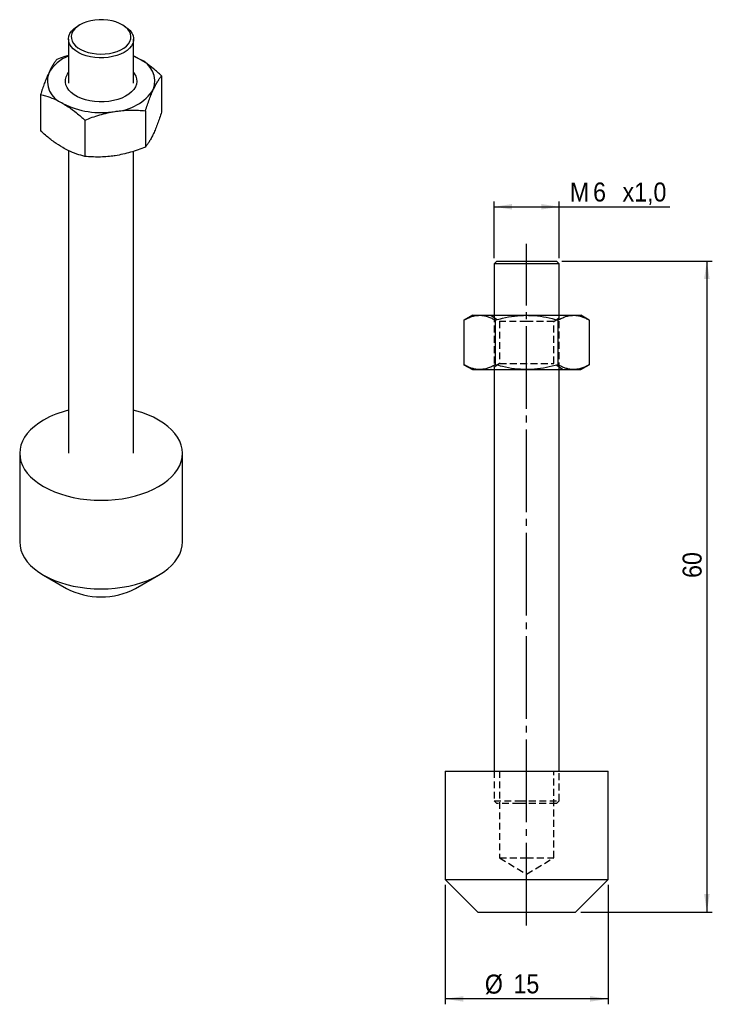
# Model space of a CAD drawing. Extents: x 26.6 to 90.4, y 48.2 to 138.9.
import ezdxf

# ---------------------------------------------------------------- set-up
doc = ezdxf.new("R2010")
doc.units = 0
doc.header["$LTSCALE"] = 0.5
for name, pattern in [('SLD-MISTA-LONGA', [19.05, 15.24, -1.27, 1.27, -1.27]), ('SLD-SÓLIDA', [0]), ('SLD-TRACEJADA', [1.905, 1.27, -0.635])]:
    doc.linetypes.add(name, pattern=pattern)
doc.layers.get('0').update_dxf_attribs({"linetype": 'CONTINUOUS'})
doc.styles.add('SLDTEXTSTYLE0', font='GOTHIC.TTF', dxfattribs={"width": 0.913})
doc.dimstyles.new('SLDDIMSTYLE0', dxfattribs={"dimtxt": 1.75, "dimasz": 1.651, "dimexe": 0, "dimexo": 0.0625, "dimgap": 0.4375, "dimtad": 1, "dimrnd": 1e-09, "dimzin": 12, "dimtxsty": 'SLDTEXTSTYLE0', "dimsah": 1, "dimcen": 0.09, "dimazin": 3, "dimtfac": 1, "dimtofl": 0, "dimtmove": 0, "dimatfit": 3, "dimtolj": 1, "dimtzin": 12})

# ---------------------------------------------------------------- blocks, each defined once
blk = doc.blocks.new('*D1')
for p, q in [((70.321, 116.913), (70.321, 122.163)), ((70.321, 121.663), (76.321, 121.663)), ((76.321, 116.913), (76.321, 122.163)), ((76.321, 121.663), (86.51, 121.663))]:
    blk.add_line(p, q)
for points in [[(70.321, 121.663), (71.972, 121.409), (71.972, 121.917)], [(76.321, 121.663), (74.67, 121.917), (74.67, 121.409)]]:
    blk.add_solid(points)
at = {"char_height": 1.75, "attachment_point": 1, "style": 'SLDTEXTSTYLE0'}
for s, insert in [('M', (77.298, 123.899, 0.1)), ('6', (79.442, 123.899, 0.1)), ('x1,0', (82.157, 123.899, 0.1))]:
    blk.add_mtext(s, dxfattribs=dict(at, insert=insert))
blk = doc.blocks.new('*D2')
for p, q in [((76.571, 116.663), (90.426, 116.663)), ((89.926, 116.663), (89.926, 56.663)), ((78.321, 56.663), (90.426, 56.663))]:
    blk.add_line(p, q)
for points in [[(89.926, 116.663), (89.672, 115.012), (90.18, 115.012)], [(89.926, 56.663), (90.18, 58.314), (89.672, 58.314)]]:
    blk.add_solid(points)
at = {"insert": (87.691, 87.459, 0.1), "char_height": 1.75, "attachment_point": 1, "rotation": 90, "style": 'SLDTEXTSTYLE0'}
blk.add_mtext('60', dxfattribs=at)
blk = doc.blocks.new('*D3')
for p, q in [((65.821, 59.163), (65.821, 48.163)), ((80.821, 59.163), (80.821, 48.163)), ((80.821, 48.663), (65.821, 48.663))]:
    blk.add_line(p, q)
for points in [[(65.821, 48.663), (67.472, 48.409), (67.472, 48.917)], [(80.821, 48.663), (79.17, 48.917), (79.17, 48.409)]]:
    blk.add_solid(points)
at = {"char_height": 1.75, "attachment_point": 1, "style": 'SLDTEXTSTYLE0'}
for s, insert in [('%%c', (69.468, 50.899, 0.1)), ('15', (72.107, 50.925, 0.1))]:
    blk.add_mtext(s, dxfattribs=dict(at, insert=insert))

msp = doc.modelspace()

# ---------------------------------------------------------------- linework, layer by layer
at = {"color": 7, "linetype": 'SLD-SÓLIDA'}
for p, q in [((32.164, 138.443), (31.987, 138.341)), ((36.23, 138.341), (36.053, 138.443)), ((31.108, 137.117), (31.108, 133.069)), ((37.108, 133.069), (37.108, 137.117)), ((37.644, 135.279), (37.108, 135.549)), ((39.685, 133.736), (39.685, 130.383)), ((28.532, 132.011), (28.532, 128.658)), ((38.191, 130.517), (38.191, 127.164)), ((32.614, 129.654), (32.614, 126.301)), ((31.108, 126.834), (31.108, 98.944)), ((37.108, 98.944), (37.108, 126.779)), ((70.571, 116.663), (70.321, 116.413)), ((70.321, 116.413), (70.321, 111.663)), ((72.584, 116.413), (70.321, 116.413)), ((70.571, 116.663), (72.645, 116.663)), ((76.321, 116.413), (72.584, 116.413)), ((72.645, 116.663), (76.071, 116.663)), ((76.321, 116.413), (76.071, 116.663)), ((76.321, 111.663), (76.321, 116.413)), ((68.321, 111.663), (67.547, 111.217)), ((68.321, 111.663), (68.99, 111.663)), ((68.99, 111.663), (73.321, 111.663)), ((73.321, 111.663), (77.651, 111.663)), ((77.651, 111.663), (78.321, 111.663)), ((79.094, 111.217), (78.321, 111.663)), ((67.547, 111.217), (67.547, 107.11)), ((70.434, 111.217), (70.434, 107.11)), ((76.207, 111.217), (76.207, 107.11)), ((79.094, 111.217), (79.094, 107.11)), ((67.547, 107.11), (68.321, 106.663)), ((78.321, 106.663), (79.094, 107.11)), ((68.321, 106.663), (68.99, 106.663)), ((68.99, 106.663), (73.321, 106.663)), ((70.321, 106.663), (70.321, 69.663)), ((73.321, 106.663), (77.651, 106.663)), ((76.321, 69.663), (76.321, 106.663)), ((77.651, 106.663), (78.321, 106.663)), ((26.608, 98.944), (26.608, 90.778)), ((41.608, 90.778), (41.608, 98.944)), ((28.804, 87.717), (30.926, 86.492)), ((37.291, 86.492), (39.413, 87.717)), ((65.821, 69.663), (65.821, 59.663)), ((65.821, 69.663), (80.821, 69.663)), ((80.821, 59.663), (80.821, 69.663)), ((65.821, 59.663), (68.821, 56.663)), ((65.821, 59.663), (80.821, 59.663)), ((77.821, 56.663), (80.821, 59.663)), ((68.821, 56.663), (77.821, 56.663))]:
    msp.add_line(p, q, dxfattribs=at)
at = {"linetype": 'SLD-MISTA-LONGA'}
msp.add_line((73.321, 55.425), (73.321, 118.234), dxfattribs=at)
at = {"color": 7, "linetype": 'SLD-TRACEJADA'}
for p, q in [((70.025, 111.663), (70.821, 111.106)), ((70.321, 111.663), (70.321, 106.663)), ((75.821, 111.106), (76.616, 111.663)), ((76.321, 106.663), (76.321, 111.663)), ((73.321, 111.106), (70.821, 111.106)), ((70.821, 111.106), (70.821, 107.22)), ((75.821, 111.106), (73.321, 111.106)), ((75.821, 107.22), (75.821, 111.106)), ((70.821, 107.22), (70.025, 106.663)), ((70.821, 107.22), (75.821, 107.22)), ((76.616, 106.663), (75.821, 107.22)), ((70.321, 69.663), (70.321, 66.913)), ((70.821, 69.663), (70.821, 61.663)), ((75.821, 61.663), (75.821, 69.663)), ((76.321, 66.913), (76.321, 69.663)), ((70.321, 66.913), (72.584, 66.913)), ((70.321, 66.913), (70.571, 66.663)), ((72.645, 66.663), (70.571, 66.663)), ((72.584, 66.913), (76.321, 66.913)), ((76.071, 66.663), (72.645, 66.663)), ((76.071, 66.663), (76.321, 66.913)), ((70.821, 61.663), (73.321, 61.663)), ((70.821, 61.663), (73.321, 60.161)), ((73.321, 61.663), (75.821, 61.663)), ((73.321, 60.161), (75.821, 61.663))]:
    msp.add_line(p, q, dxfattribs=at)
at = {"color": 7, "linetype": 'SLD-SÓLIDA', "flags": 128}
for points in [[(31.746, 136.509), (31.976, 136.319), (32.251, 136.15), (32.566, 136.007), (32.914, 135.891), (33.288, 135.806), (33.679, 135.753), (34.079, 135.734), (34.48, 135.748), (34.872, 135.796), (35.249, 135.876), (35.601, 135.988), (35.921, 136.127), (36.203, 136.292), (36.44, 136.48), (36.628, 136.684), (36.761, 136.903), (36.839, 137.13), (36.858, 137.362), (36.818, 137.593), (36.721, 137.817), (36.568, 138.032), (36.362, 138.231), (36.109, 138.411), (35.813, 138.567), (35.48, 138.697), (35.118, 138.798), (34.735, 138.867), (34.339, 138.903), (33.937, 138.906), (33.539, 138.874), (33.154, 138.81), (32.788, 138.714), (32.451, 138.588), (32.149, 138.435), (31.889, 138.259), (31.676, 138.062), (31.515, 137.85), (31.41, 137.626), (31.362, 137.396), (31.372, 137.164), (31.441, 136.936), (31.566, 136.716), (31.746, 136.509)], [(31.531, 136.231), (31.342, 136.446), (31.208, 136.675), (31.129, 136.913), (31.109, 137.154), (31.147, 137.394), (31.243, 137.63), (31.394, 137.855), (31.599, 138.066), (31.852, 138.258), (31.987, 138.341)], [(36.23, 138.341), (36.31, 138.293), (36.573, 138.105), (36.787, 137.897), (36.949, 137.674), (37.056, 137.441), (37.105, 137.201), (37.096, 136.959), (37.029, 136.721), (36.905, 136.49), (36.727, 136.271), (36.497, 136.069), (36.222, 135.888), (35.905, 135.73), (35.553, 135.599), (35.173, 135.498), (34.772, 135.428), (34.358, 135.391), (33.94, 135.388), (33.525, 135.418), (33.121, 135.482), (32.736, 135.577), (32.378, 135.702), (32.054, 135.855), (31.77, 136.032), (31.531, 136.231), (31.531, 136.231)], [(37.644, 135.279), (37.21, 135.503), (37.108, 135.548)], [(37.108, 134.026), (37.164, 133.952), (37.301, 133.71), (37.382, 133.46), (37.404, 133.207), (37.367, 132.953), (37.272, 132.705), (37.121, 132.466), (36.916, 132.242), (36.66, 132.034), (36.36, 131.849), (36.019, 131.688), (35.644, 131.555), (35.241, 131.452), (34.819, 131.381), (34.383, 131.342), (33.943, 131.338), (33.506, 131.368), (33.08, 131.431), (32.671, 131.526), (32.289, 131.652), (31.939, 131.806), (31.628, 131.986), (31.361, 132.188), (31.143, 132.409), (30.977, 132.644), (30.868, 132.891), (30.817, 133.143), (30.824, 133.397), (30.89, 133.648), (31.014, 133.892), (31.108, 134.026)], [(28.805, 102.005), (28.363, 101.727), (27.965, 101.427), (27.613, 101.108), (27.311, 100.773), (27.061, 100.424), (26.864, 100.064), (26.722, 99.695), (26.637, 99.321), (26.608, 98.944), (26.637, 98.566), (26.722, 98.192), (26.864, 97.823), (27.061, 97.463), (27.311, 97.114), (27.613, 96.779), (27.965, 96.46), (28.363, 96.161), (28.805, 95.882), (29.288, 95.627), (29.807, 95.397), (30.358, 95.194), (30.939, 95.02), (31.543, 94.875), (32.167, 94.762), (32.806, 94.68), (33.455, 94.63), (34.108, 94.614), (34.762, 94.63), (35.411, 94.68), (36.05, 94.762), (36.674, 94.875), (37.278, 95.02), (37.858, 95.194), (38.41, 95.397), (38.929, 95.627), (39.412, 95.882), (39.854, 96.161), (40.252, 96.46), (40.604, 96.779), (40.906, 97.114), (41.156, 97.463), (41.353, 97.823), (41.495, 98.192), (41.58, 98.566), (41.608, 98.944), (41.58, 99.321), (41.495, 99.695), (41.353, 100.064), (41.156, 100.424), (40.906, 100.773), (40.604, 101.108), (40.252, 101.427), (39.854, 101.727), (39.412, 102.005), (38.929, 102.26), (38.41, 102.49), (37.858, 102.693), (37.278, 102.868), (37.108, 102.912)], [(26.608, 90.778), (26.637, 90.401), (26.722, 90.026), (26.864, 89.658), (27.061, 89.297), (27.311, 88.948), (27.613, 88.613), (27.965, 88.295), (28.363, 87.995), (28.805, 87.717), (29.288, 87.462), (29.807, 87.232), (30.358, 87.029), (30.939, 86.854), (31.543, 86.71), (32.167, 86.596), (32.806, 86.514), (33.455, 86.465), (34.108, 86.449), (34.762, 86.465), (35.411, 86.514), (36.05, 86.596), (36.674, 86.71), (37.278, 86.854), (37.858, 87.029), (38.41, 87.232), (38.929, 87.462), (39.412, 87.717), (39.854, 87.995), (40.252, 88.295), (40.604, 88.613), (40.906, 88.948), (41.156, 89.297), (41.353, 89.658), (41.495, 90.026), (41.58, 90.401), (41.608, 90.778)]]:
    msp.add_lwpolyline(points, dxfattribs=at)
at = {"color": 7, "linetype": 'SLD-SÓLIDA'}
for centre, radius, start, end in [((32.319, 132.277), 3.487, 110.31085, 150.66868), ((36.842, 133.213), 2.217, 341.01243, 68.78449), ((31.375, 133.264), 2.217, 161.01243, 248.78449), ((35.152, 134.967), 4.524, 273.1747, 326.81992), ((34.102, 138.027), 7.688, 242.67376, 279.74016), ((33.257, 94.074), 9.096, 103.66588, 119.30708), ((34.108, 92.585), 6.874, 242.41911, 297.58089)]:
    msp.add_arc(centre, radius, start, end, dxfattribs=at)
for points, knots in [([(30.026, 135.23), (29.966, 135.153), (29.845, 134.997), (29.659, 134.712), (29.47, 134.383), (29.343, 134.118), (29.279, 133.985)], [0, 0, 0, 0, 0.2472685, 0.4953625, 0.746874, 1, 1, 1, 1]), ([(31.108, 135.616), (30.962, 135.57), (30.597, 135.454), (30.24, 135.314), (30.026, 135.23)], [0, 0, 0, 0, 0.4025, 1, 1, 1, 1]), ([(39.685, 133.736), (39.435, 133.957), (38.932, 134.402), (38.246, 134.914), (37.815, 135.176), (37.644, 135.279)], [0, 0, 0, 0, 0.374793, 0.752996, 1, 1, 1, 1]), ([(29.279, 133.985), (29.261, 133.947), (29.185, 133.782), (29.051, 133.466), (28.877, 133.015), (28.703, 132.53), (28.589, 132.184), (28.532, 132.011)], [0, 0, 0, 0, 0.070028, 0.299792, 0.530817, 0.765019, 1, 1, 1, 1]), ([(38.938, 132.491), (38.956, 132.529), (39.032, 132.691), (39.166, 132.952), (39.34, 133.252), (39.514, 133.515), (39.628, 133.663), (39.685, 133.736)], [0, 0, 0, 0, 0.070028, 0.299792, 0.530817, 0.765019, 1, 1, 1, 1]), ([(38.191, 130.517), (38.251, 130.699), (38.372, 131.064), (38.557, 131.578), (38.746, 132.063), (38.874, 132.348), (38.938, 132.491)], [0, 0, 0, 0, 0.2472685, 0.4953625, 0.746874, 1, 1, 1, 1]), ([(28.532, 132.011), (28.685, 131.971), (29.093, 131.864), (29.774, 131.623), (30.305, 131.34), (30.573, 131.197)], [0, 0, 0, 0, 0.230236, 0.612667, 1, 1, 1, 1]), ([(30.573, 131.197), (30.744, 131.094), (31.173, 130.833), (31.859, 130.322), (32.361, 129.878), (32.614, 129.654)], [0, 0, 0, 0, 0.247004, 0.621476, 1, 1, 1, 1]), ([(32.614, 129.654), (32.839, 129.741), (33.29, 129.915), (33.982, 130.137), (34.687, 130.325), (35.164, 130.408), (35.403, 130.45)], [0, 0, 0, 0, 0.2472684, 0.4953625, 0.7468739, 1, 1, 1, 1]), ([(35.403, 130.45), (35.469, 130.46), (35.751, 130.502), (36.252, 130.552), (36.902, 130.577), (37.55, 130.566), (37.977, 130.533), (38.191, 130.517)], [0, 0, 0, 0, 0.070028, 0.299792, 0.530817, 0.765019, 1, 1, 1, 1]), ([(39.685, 130.383), (39.625, 130.201), (39.504, 129.836), (39.319, 129.322), (39.13, 128.836), (39.002, 128.552), (38.938, 128.409)], [0, 0, 0, 0, 0.2472684, 0.4953625, 0.7468739, 1, 1, 1, 1]), ([(30.573, 127.115), (30.309, 127.279), (29.777, 127.609), (29.097, 128.153), (28.685, 128.521), (28.532, 128.658)], [0, 0, 0, 0, 0.382118, 0.769764, 1, 1, 1, 1]), ([(38.938, 128.409), (38.92, 128.371), (38.845, 128.209), (38.71, 127.948), (38.536, 127.648), (38.363, 127.385), (38.248, 127.237), (38.191, 127.164)], [0, 0, 0, 0, 0.0700284, 0.2997919, 0.5308173, 0.7650185, 1, 1, 1, 1]), ([(32.614, 126.301), (32.364, 126.369), (31.861, 126.505), (31.175, 126.785), (30.744, 127.021), (30.573, 127.115)], [0, 0, 0, 0, 0.374793, 0.752996, 1, 1, 1, 1]), ([(38.191, 127.164), (37.966, 127.077), (37.515, 126.902), (36.823, 126.681), (36.118, 126.493), (35.641, 126.41), (35.403, 126.368)], [0, 0, 0, 0, 0.247269, 0.495363, 0.746874, 1, 1, 1, 1]), ([(35.403, 126.368), (35.336, 126.358), (35.054, 126.316), (34.553, 126.266), (33.903, 126.241), (33.255, 126.251), (32.828, 126.284), (32.614, 126.301)], [0, 0, 0, 0, 0.070028, 0.299792, 0.530817, 0.765019, 1, 1, 1, 1]), ([(67.547, 111.217), (67.664, 111.281), (67.897, 111.408), (68.255, 111.549), (68.62, 111.645), (68.867, 111.657), (68.99, 111.663)], [0, 0, 0, 0, 0.2472685, 0.4953625, 0.746874, 1, 1, 1, 1]), ([(68.99, 111.663), (69.025, 111.663), (69.171, 111.661), (69.43, 111.627), (69.767, 111.535), (70.102, 111.399), (70.323, 111.277), (70.434, 111.217)], [0, 0, 0, 0, 0.070028, 0.299792, 0.530817, 0.765019, 1, 1, 1, 1]), ([(70.434, 111.217), (70.651, 111.276), (71.228, 111.433), (72.19, 111.619), (72.942, 111.648), (73.321, 111.663)], [0, 0, 0, 0, 0.230236, 0.612667, 1, 1, 1, 1]), ([(73.321, 111.663), (73.562, 111.657), (74.169, 111.641), (75.139, 111.5), (75.85, 111.311), (76.207, 111.217)], [0, 0, 0, 0, 0.247004, 0.621476, 1, 1, 1, 1]), ([(76.207, 111.217), (76.324, 111.281), (76.557, 111.408), (76.916, 111.549), (77.281, 111.645), (77.527, 111.657), (77.651, 111.663)], [0, 0, 0, 0, 0.2472684, 0.4953625, 0.7468739, 1, 1, 1, 1]), ([(77.651, 111.663), (77.685, 111.663), (77.831, 111.661), (78.09, 111.627), (78.427, 111.535), (78.762, 111.399), (78.983, 111.277), (79.094, 111.217)], [0, 0, 0, 0, 0.070028, 0.299792, 0.530817, 0.765019, 1, 1, 1, 1]), ([(68.99, 106.663), (68.956, 106.664), (68.81, 106.666), (68.551, 106.699), (68.214, 106.792), (67.879, 106.928), (67.658, 107.049), (67.547, 107.11)], [0, 0, 0, 0, 0.070028, 0.299792, 0.530817, 0.765019, 1, 1, 1, 1]), ([(70.434, 107.11), (70.317, 107.046), (70.084, 106.918), (69.726, 106.778), (69.361, 106.682), (69.114, 106.669), (68.99, 106.663)], [0, 0, 0, 0, 0.2472684, 0.4953625, 0.7468739, 1, 1, 1, 1]), ([(73.321, 106.663), (72.947, 106.678), (72.195, 106.707), (71.233, 106.892), (70.651, 107.051), (70.434, 107.11)], [0, 0, 0, 0, 0.382118, 0.769764, 1, 1, 1, 1]), ([(76.207, 107.11), (75.853, 107.016), (75.142, 106.828), (74.172, 106.685), (73.562, 106.669), (73.321, 106.663)], [0, 0, 0, 0, 0.374793, 0.752996, 1, 1, 1, 1]), ([(77.651, 106.663), (77.617, 106.664), (77.47, 106.666), (77.211, 106.699), (76.875, 106.792), (76.539, 106.928), (76.318, 107.049), (76.207, 107.11)], [0, 0, 0, 0, 0.070028, 0.299792, 0.530817, 0.765019, 1, 1, 1, 1]), ([(79.094, 107.11), (78.978, 107.046), (78.744, 106.918), (78.386, 106.778), (78.021, 106.682), (77.774, 106.669), (77.651, 106.663)], [0, 0, 0, 0, 0.247269, 0.495363, 0.746874, 1, 1, 1, 1])]:
    msp.add_open_spline(points, degree=3, knots=knots, dxfattribs=at)

# ---------------------------------------------------------------- dimensions: what is measured, and where the dimension line sits
for base, p1, p2, text, picture, middle in [((76.321, 121.663), (70.321, 116.413), (76.321, 116.413), 'M<>x1,0', '*D1', (81.904, 121.663)), ((65.821, 48.663), (80.821, 59.663), (65.821, 59.663), '%%c<>', '*D3', (72.792, 48.663))]:
    dim = msp.add_linear_dim(base=base, p1=p1, p2=p2, text=text, dimstyle='SLDDIMSTYLE0')
    dim.commit()
    dim.dimension.update_dxf_attribs({"geometry": picture, "text_midpoint": middle, "dimtype": 160})
dim = msp.add_linear_dim(base=(89.926, 56.663), p1=(76.071, 116.663), p2=(77.821, 56.663), angle=90, dimstyle='SLDDIMSTYLE0')
dim.commit()
dim.dimension.update_dxf_attribs({"geometry": '*D2', "text_midpoint": (89.926, 89.463), "dimtype": 160})

doc.saveas('drawing.dxf')
